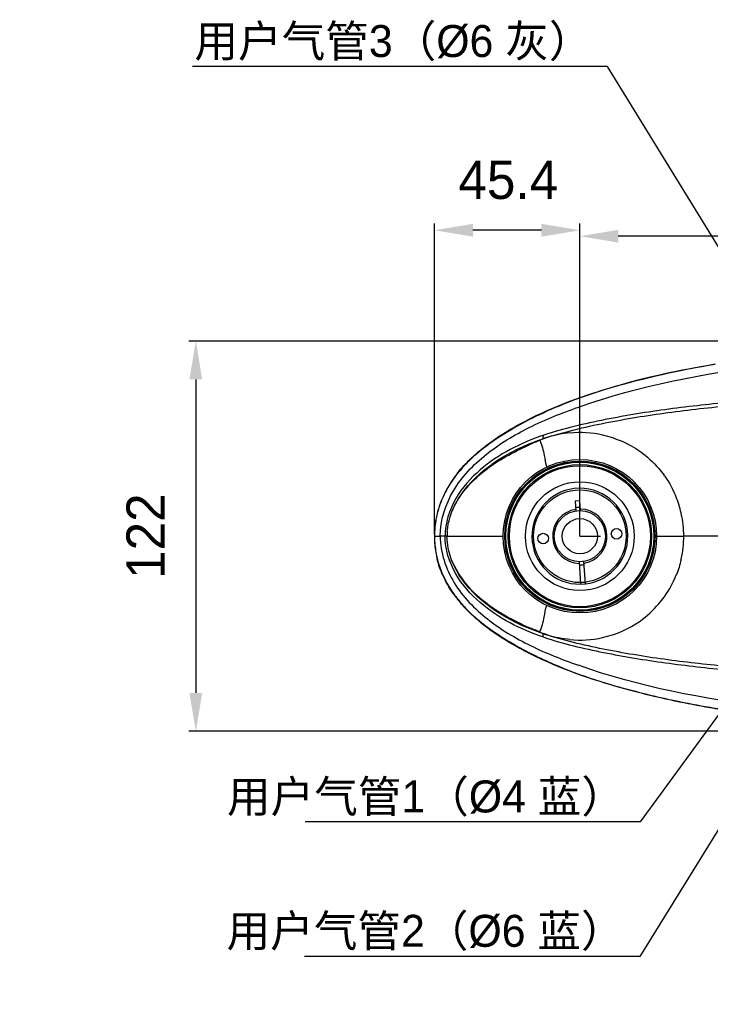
# Model space of a CAD drawing. Header units: millimetres. Extents: x 4086 to 8318, y 123 to 1549.
# Tile 5 of 56: x 6577 to 6685, y 692 to 846. Entities that reach past the tile are written whole.
import ezdxf
from ezdxf import colors
from ezdxf.entities.mleader import LeaderData, LeaderLine
from ezdxf.math import Vec2, Vec3

# ---------------------------------------------------------------- set-up
doc = ezdxf.new("R2010")
doc.units = ezdxf.units.MM
doc.styles.get("Standard").update_dxf_attribs({"font": 'SourceHanSansCN-Normal.ttf'})
doc.dimstyles.get("Standard").update_dxf_attribs({"dimscale": 6, "dimtxt": 5, "dimasz": 3, "dimexe": 0.18, "dimexo": 0.0625, "dimgap": 0.8, "dimtad": 1, "dimtoh": 1, "dimdec": 1, "dimlfac": 2, "dimzin": 0, "dimdsep": 46, "dimtxsty": 'Standard', "dimcen": 0.09, "dimclrd": 256, "dimclre": 256, "dimclrt": 256, "dimadec": 0, "dimazin": 2, "dimtfac": 1, "dimtdec": 1, "dimtofl": 0, "dimtmove": 0, "dimatfit": 3, "dimfxl": 1, "dimtolj": 1, "dimtzin": 0, "dimarcsym": 0})

# ---------------------------------------------------------------- blocks, each defined once
blk = doc.blocks.new('*D932')
at = {"lineweight": -2}
for p, q in [((6664.96, 765.87), (6664.96, 813.48)), ((6752.46, 765.87), (6752.46, 813.48)), ((6746.46, 812.4), (6670.96, 812.4))]:
    blk.add_line(p, q, dxfattribs=at)
for points in [[(6670.96, 813.4), (6670.96, 811.4), (6664.96, 812.4)], [(6746.46, 811.4), (6746.46, 813.4), (6752.46, 812.4)]]:
    blk.add_solid(points)
at = {"layer": 'Defpoints', "color": 0}
for p in [(6664.96, 812.4), (6664.96, 765.49), (6752.46, 765.49)]:
    blk.add_point(p, dxfattribs=at)
at = {"insert": (6708.71, 820.25), "char_height": 30, "attachment_point": 5}
blk.add_mtext('\\A1;\\A1;{\\H0.2x;175}', dxfattribs=at)
blk = doc.blocks.new('*D933')
at = {"lineweight": -2}
for p, q in [((6642.23, 765.87), (6642.23, 814.41)), ((6658.96, 813.33), (6648.23, 813.33)), ((6664.96, 765.87), (6664.96, 814.41))]:
    blk.add_line(p, q, dxfattribs=at)
for points in [[(6648.23, 814.33), (6648.23, 812.33), (6642.23, 813.33)], [(6658.96, 812.33), (6658.96, 814.33), (6664.96, 813.33)]]:
    blk.add_solid(points)
at = {"layer": 'Defpoints', "color": 0}
for p in [(6642.23, 813.33), (6642.23, 765.49), (6664.96, 765.49)]:
    blk.add_point(p, dxfattribs=at)
at = {"insert": (6653.77, 821.18), "char_height": 30, "attachment_point": 5}
blk.add_mtext('\\A1;\\A1;{\\H0.2x;45.4}', dxfattribs=at)
blk = doc.blocks.new('*D934')
at = {"lineweight": -2}
for p, q in [((6725.94, 796.01), (6603.84, 796.01)), ((6604.92, 790.01), (6604.92, 740.99)), ((6726.95, 734.99), (6603.84, 734.99))]:
    blk.add_line(p, q, dxfattribs=at)
for points in [[(6605.92, 790.01), (6603.92, 790.01), (6604.92, 796.01)], [(6603.92, 740.99), (6605.92, 740.99), (6604.92, 734.99)]]:
    blk.add_solid(points)
at = {"layer": 'Defpoints', "color": 0}
for p in [(6726.31, 796.01), (6604.92, 734.99), (6727.32, 734.99)]:
    blk.add_point(p, dxfattribs=at)
at = {"insert": (6597.07, 765.5), "char_height": 30, "attachment_point": 5, "rotation": 90}
blk.add_mtext('\\A1;\\A1;{\\H0.2x;122}', dxfattribs=at)
blk = doc.blocks.new('_Dot')
at = {"color": 0, "linetype": 'ByBlock', "lineweight": -2}
blk.add_line((-0.5, 0), (-1, 0), dxfattribs=at)
at = {"color": 0, "linetype": 'ByBlock', "const_width": 0.5}
blk.add_lwpolyline([(-0.25, 0, 1), (0.25, 0, 1)], format="xyb", close=True, dxfattribs=at)

msp = doc.modelspace()

# ---------------------------------------------------------------- linework, layer by layer
at = {"color": 7, "linetype": 'Continuous'}
for p, q in [((6659.2292, 780.742), (6659.2264, 780.6973)), ((6664.9766, 771.0043), (6664.2281, 770.9559)), ((6664.2281, 770.9559), (6664.3262, 769.4414)), ((6665.0746, 769.4899), (6664.9766, 771.0043)), ((6680.8157, 769.0281), (6680.7881, 769.1566)), ((6642.2347, 765.4917), (6643.1219, 765.4915)), ((6643.8791, 765.4924), (6643.1217, 765.4909)), ((6644.1831, 765.4916), (6643.8781, 765.4916)), ((6644.1835, 765.4914), (6652.9576, 765.4917)), ((6676.9577, 765.4916), (6681.2076, 765.4916)), ((6690.0426, 765.4916), (6681.2076, 765.4916)), ((6664.8406, 761.4933), (6665.0672, 757.9924)), ((6665.8157, 758.0408), (6665.5891, 761.5417)), ((6680.7884, 761.8266), (6680.8155, 761.9552)), ((6649.4358, 752.0018), (6649.3777, 752.0497)), ((6659.2298, 750.2411), (6659.2258, 750.2861)), ((6679.8266, 739.76), (6679.7627, 739.7734)), ((6679.7677, 739.7976), (6679.8317, 739.7843)), ((6685.2832, 738.7465), (6685.3331, 738.7378))]:
    msp.add_line(p, q, dxfattribs=at)
for q in [(6664.9576, 766.473), (6666.1018, 765.4916), (6668.1836, 765.4916)]:
    msp.add_line((6664.9576, 765.4916), q)
for centre, radius in [((6664.9578, 765.4914), 11.9999), ((6664.9576, 765.4916), 11.75), ((6664.9576, 765.4916), 11.6383), ((6664.9576, 765.4916), 11.5636), ((6664.9576, 765.4916), 11.2008), ((6664.9576, 765.4916), 11.0255), ((6664.9576, 765.4916), 8.5), ((6664.9576, 765.4916), 7.25), ((6664.9576, 765.4916), 4), ((6664.9576, 765.4916), 2.75), ((6659.2196, 765.1202), 0.825), ((6670.6956, 765.863), 0.825)]:
    msp.add_circle(centre, radius, dxfattribs=at)
for centre, radius, start, end in [((6665.0381, 765.2953), 16.462, 110.673287, 112.615927), ((6673.955, 737.0026), 46.1517, 107.651914, 108.606172), ((6664.906, 759.8976), 24.5611, 134.058608, 134.932462), ((6663.9417, 760.5852), 23.3403, 133.530881, 134.448312), ((6660.9495, 763.3695), 19.2917, 142.187062, 146.046905), ((6660.6077, 763.5281), 18.8882, 141.931108, 145.866693), ((6658.7073, 764.7738), 16.6444, 149.904654, 156.794127), ((6658.4224, 764.8758), 16.3188, 149.712817, 156.729078), ((6659.7992, 764.1448), 17.9046, 146.048914, 149.915165), ((6659.6902, 764.1528), 17.7782, 145.874052, 149.761417), ((6664.9576, 765.4916), 7.5, 270.954281, 270.837438), ((6656.9044, 765.5001), 14.6997, 160.349139, 167.950649), ((6656.835, 765.5388), 14.5975, 160.400747, 168.042447), ((6657.6635, 765.2282), 15.5061, 156.817361, 160.346137), ((6657.3522, 765.3541), 15.1468, 156.791757, 160.398798), ((6664.9576, 765.4916), 4.5, 88.658241, 98.504405), ((6656.7187, 765.5458), 14.5086, 167.974321, 171.755517), ((6656.8294, 765.5465), 14.5905, 168.067305, 171.820362), ((6664.9576, 765.4916), 4.25, 98.765311, 268.64153), ((6664.9576, 765.4916), 4.25, 278.765293, 88.641544), ((6656.9653, 765.5159), 14.7569, 171.777944, 177.482653), ((6657.2444, 765.4913), 15.009, 171.83737, 177.435503), ((6657.5659, 765.4868), 15.3582, 177.472355, 179.982025), ((6657.6369, 765.4973), 15.4292, 180.021174, 181.816602), ((6657.7794, 765.4634), 15.5448, 177.420769, 179.895911), ((6657.8292, 765.5205), 15.5946, 180.106194, 181.879458), ((6656.9372, 765.4681), 14.729, 181.789522, 190.94041), ((6657.178, 765.4893), 14.9428, 181.841621, 190.844532), ((6656.7665, 765.4472), 14.5574, 190.987055, 194.384954), ((6656.7285, 765.4174), 14.4877, 190.899761, 194.307868), ((6657.1405, 765.5407), 14.9175, 194.375643, 204.088633), ((6664.9576, 765.4916), 4.5, 268.658248, 278.504403), ((6658.5083, 766.1165), 16.425, 203.974731, 206.768722), ((6658.0869, 765.952), 15.9493, 204.049848, 206.923049), ((6661.2665, 767.8482), 19.686, 215.141353, 218.622536), ((6660.9094, 767.6804), 19.2647, 215.344367, 218.895611), ((6662.946, 769.2103), 21.8484, 218.664173, 223.947535), ((6662.3885, 768.8895), 21.1751, 218.928993, 224.369815), ((6667.071, 773.9767), 28.0958, 231.101303, 231.254393), ((6665.0381, 765.6879), 16.462, 247.38408, 249.326742), ((6673.957, 793.9865), 46.1579, 251.393794, 252.349448), ((6706.0519, 867.1599), 130.0665, 256.181086, 256.375116), ((6704.5567, 861.4962), 124.1916, 256.226827, 256.430006), ((6708.7861, 878.6989), 141.9248, 256.3997, 258.199838), ((6708.0283, 876.2272), 139.3259, 256.463595, 258.297039), ((6715.7381, 912.4337), 176.3685, 258.251477, 260.069935), ((6715.7342, 913.5379), 177.4241, 258.32535, 260.117513), ((6719.7694, 935.1722), 199.4615, 260.055666, 260.518115), ((6720.9696, 942.8347), 207.1848, 260.095673, 260.540883)]:
    msp.add_arc(centre, radius, start, end, dxfattribs=at)
for points, knots in [([(6664.7272, 785.6801), (6674.2642, 789.0755), (6689.1406, 791.8163), (6708.5239, 793.7362), (6722.7981, 794.3836), (6737.8477, 794.1587), (6750.9008, 792.5984), (6760.7525, 789.3516), (6766.7573, 786.0732), (6771.4863, 781.8121), (6773.8024, 778.3545), (6774.7664, 776.5648)], [0, 0, 0, 0, 0.26057906, 0.38529516, 0.50185647, 0.62799019, 0.77281001, 0.83781458, 0.89390423, 0.94767571, 1, 1, 1, 1]), ([(6686.1103, 792.3796), (6679.2909, 791.2157), (6669.0848, 789.0095), (6657.8666, 784.3102), (6651.8969, 780.7971), (6649.1201, 778.6983), (6647.8661, 777.507)], [0, 0, 0, 0, 0.49991449, 0.74992639, 0.87500654, 1, 1, 1, 1]), ([(6655.5993, 783.053), (6660.0424, 785.4784), (6670.1346, 789.2299), (6680.5779, 791.4648), (6686.105, 792.4111)], [0, 0, 0, 0, 0.47443289, 1, 1, 1, 1]), ([(6742.4362, 787.62), (6738.8252, 788.182), (6731.5418, 788.6871), (6717.1602, 788.5839), (6702.9824, 787.7339), (6689.0587, 786.5343), (6678.8867, 785.4537), (6668.9516, 783.8338), (6662.4383, 782.3403), (6659.3006, 781.2909)], [0, 0, 0, 0, 0.13091623, 0.26072175, 0.51519754, 0.63936979, 0.76142015, 0.88147534, 1, 1, 1, 1]), ([(6659.9552, 780.9797), (6663.0756, 781.9735), (6669.5259, 783.4327), (6679.3722, 785.0038), (6689.4512, 786.0549), (6703.2476, 787.2243), (6717.2951, 788.0216), (6731.5356, 788.0701), (6738.7412, 787.5451), (6742.3114, 786.9806)], [0, 0, 0, 0, 0.11846405, 0.23855919, 0.36064913, 0.48488976, 0.73946179, 0.86924947, 1, 1, 1, 1]), ([(6643.1217, 765.4909), (6643.1225, 767.9631), (6644.7795, 773.0057), (6650.1862, 778.6251), (6657.0685, 782.7363), (6662.1171, 784.7508), (6664.7272, 785.6801)], [0, 0, 0, 0, 0.23694443, 0.48020752, 0.73446807, 1, 1, 1, 1]), ([(6647.8264, 777.548), (6648.3898, 778.0932), (6650.7816, 780.1966), (6653.4955, 781.9043), (6655.5992, 783.0532)], [0, 0, 0, 0, 0.24646838, 1, 1, 1, 1]), ([(6659.3006, 781.2909), (6655.7261, 780.0943), (6650.4349, 777.419), (6645.1787, 771.5578), (6643.8766, 767.5317), (6643.8791, 765.4924)], [0, 0, 0, 0, 0.48498942, 0.73762255, 1, 1, 1, 1]), ([(6644.9151, 769.2188), (6645.4976, 770.7355), (6648.9753, 776.0907), (6654.8443, 779.265), (6659.2292, 780.742)], [0, 0, 0, 0, 0.25988271, 1, 1, 1, 1]), ([(6659.2298, 780.7421), (6659.218, 780.801), (6659.1944, 780.9806), (6659.2058, 781.2059), (6659.3004, 781.2913)], [0, 0, 0, 0, 0.32011697, 1, 1, 1, 1]), ([(6644.9135, 769.2189), (6645.9269, 771.7853), (6649.7105, 776.1177), (6654.5457, 778.6295), (6656.971, 779.7532)], [0, 0, 0, 0, 0.50794003, 1, 1, 1, 1]), ([(6658.7076, 780.4915), (6659.0026, 779.7265), (6659.4009, 778.3368), (6659.5878, 776.9034), (6659.7711, 776.3128)], [0, 0, 0, 0, 0.57006866, 1, 1, 1, 1]), ([(6674.3599, 778.7674), (6675.4302, 777.9891), (6676.7549, 776.7764), (6677.8558, 775.3839), (6678.1208, 775.0193)], [0, 0, 0, 0, 0.74594632, 1, 1, 1, 1]), ([(6678.2346, 774.8605), (6678.2167, 774.8878), (6678.1795, 774.9413), (6678.1404, 774.9934), (6678.1208, 775.0194)], [0, 0, 0, 0, 0.50094072, 1, 1, 1, 1]), ([(6644.1934, 766.2435), (6644.2728, 766.488), (6644.2933, 767.0096), (6644.5148, 768.0072), (6644.7314, 768.744), (6644.9135, 769.2189)], [0, 0, 0, 0, 0.25149497, 0.50252004, 1, 1, 1, 1]), ([(6643.1219, 765.4915), (6643.1242, 762.9549), (6644.8545, 757.8261), (6650.3769, 752.2281), (6657.2126, 748.1757), (6662.1851, 746.2088), (6664.7272, 745.303)], [0, 0, 0, 0, 0.24315998, 0.4885311, 0.74130565, 1, 1, 1, 1]), ([(6659.3005, 749.692), (6655.7261, 750.8886), (6650.4345, 753.5638), (6645.1786, 759.4257), (6643.8755, 763.4522), (6643.8781, 765.4916)], [0, 0, 0, 0, 0.48493926, 0.73762164, 1, 1, 1, 1]), ([(6644.9136, 761.7641), (6644.7316, 762.239), (6644.5146, 762.9756), (6644.2937, 763.9736), (6644.2691, 764.4937), (6644.1934, 764.7394)], [0, 0, 0, 0, 0.49745737, 0.74848978, 1, 1, 1, 1]), ([(6659.2292, 750.2412), (6657.7681, 750.7334), (6652.0513, 752.9883), (6646.5894, 757.4054), (6644.9152, 761.7642)], [0, 0, 0, 0, 0.24823601, 1, 1, 1, 1]), ([(6644.9152, 761.7641), (6645.4396, 760.4499), (6646.9105, 758.0231), (6650.9291, 754.2712), (6654.5436, 752.3491), (6656.971, 751.23)], [0, 0, 0, 0, 0.25931002, 0.51014646, 1, 1, 1, 1]), ([(6674.3664, 752.2206), (6675.4297, 753.0051), (6676.7557, 754.2097), (6677.8583, 755.5983), (6678.1208, 755.9638)], [0, 0, 0, 0, 0.74595313, 1, 1, 1, 1]), ([(6678.2346, 756.1227), (6678.2167, 756.0954), (6678.1795, 756.0419), (6678.1404, 755.9898), (6678.1208, 755.9638)], [0, 0, 0, 0, 0.50093978, 1, 1, 1, 1]), ([(6658.7076, 750.4917), (6659.0027, 751.2566), (6659.4008, 752.6464), (6659.588, 754.0798), (6659.7711, 754.6704)], [0, 0, 0, 0, 0.57006059, 1, 1, 1, 1]), ([(6774.7657, 754.4171), (6773.8016, 752.6275), (6771.4853, 749.17), (6766.7561, 744.9092), (6760.7512, 741.6311), (6750.8994, 738.3846), (6737.8465, 736.8245), (6722.7971, 736.5997), (6708.5233, 737.247), (6689.1403, 739.1669), (6674.2641, 741.9078), (6664.7272, 745.3031)], [0, 0, 0, 0, 0.05232492, 0.10609621, 0.16218697, 0.22719326, 0.37201285, 0.49814438, 0.6147055, 0.73942185, 1, 1, 1, 1]), ([(6649.4869, 752.0639), (6651.3083, 750.6022), (6655.2736, 748.0815), (6663.7065, 744.0342), (6670.4528, 741.9877), (6674.9893, 740.8757)], [0, 0, 0, 0, 0.24996859, 0.50006399, 1, 1, 1, 1]), ([(6659.3004, 749.6919), (6659.2751, 749.7148), (6659.1759, 749.8834), (6659.1994, 750.0894), (6659.2298, 750.2412)], [0, 0, 0, 0, 0.18094363, 1, 1, 1, 1]), ([(6739.6238, 743.6347), (6736.1502, 743.2278), (6729.1794, 742.8772), (6715.4121, 743.0526), (6701.8374, 743.8622), (6688.5009, 745.0199), (6678.7526, 746.0626), (6669.2264, 747.6157), (6662.9839, 749.0393), (6659.9614, 750.0014)], [0, 0, 0, 0, 0.13079532, 0.26050867, 0.51487564, 0.63907399, 0.7611813, 0.88137645, 1, 1, 1, 1]), ([(6659.3006, 749.6923), (6662.3581, 748.6691), (6668.7009, 747.2038), (6678.3736, 745.5994), (6688.2749, 744.5267), (6701.8216, 743.3358), (6715.6118, 742.4799), (6729.6037, 742.271), (6736.6924, 742.6312), (6740.2241, 743.0579)], [0, 0, 0, 0, 0.11866106, 0.23880683, 0.36086555, 0.48502384, 0.739342, 0.86907761, 1, 1, 1, 1]), ([(6674.985, 740.8582), (6673.2475, 741.2855), (6666.6009, 743.0703), (6660.074, 745.4875), (6655.599, 747.9304)], [0, 0, 0, 0, 0.25978598, 1, 1, 1, 1])]:
    msp.add_open_spline(points, degree=3, knots=knots, dxfattribs=at)
for points in [[(6659.9603, 780.9812), (6659.7179, 780.8804), (6659.4777, 780.7709), (6659.2257, 780.6971)], [(6663.3919, 781.6651), (6662.2314, 781.532), (6661.0752, 781.3115), (6659.9552, 780.9797)], [(6663.392, 781.6651), (6665.0944, 781.8412), (6666.8473, 781.7238), (6668.5166, 781.346)], [(6668.5166, 781.346), (6670.5916, 780.8694), (6672.6063, 779.9746), (6674.3599, 778.7674)], [(6658.7076, 780.4915), (6658.1381, 780.2243), (6657.5434, 780.014), (6656.971, 779.7532)], [(6645.7087, 775.197), (6646.2786, 775.932), (6646.9007, 776.6285), (6647.5592, 777.2854)], [(6647.5972, 777.2474), (6646.9346, 776.5974), (6646.3096, 775.9057), (6645.7376, 775.1747)], [(6678.2346, 774.8605), (6678.9668, 773.8353), (6679.5765, 772.7091), (6680.0238, 771.5314)], [(6680.7881, 769.1566), (6680.5713, 769.9594), (6680.3805, 770.7801), (6680.0239, 771.5313)], [(6681.2076, 765.4916), (6681.2175, 766.6776), (6681.0684, 767.8693), (6680.8157, 769.0281)], [(6644.1934, 764.7394), (6644.2239, 764.9882), (6644.1739, 765.2409), (6644.1835, 765.4914)], [(6644.1965, 766.2434), (6644.2194, 765.9938), (6644.187, 765.7422), (6644.1831, 765.4916)], [(6680.8155, 761.9552), (6681.0682, 763.114), (6681.2181, 764.3056), (6681.2076, 765.4916)], [(6643.5004, 759.4424), (6643.1578, 760.213), (6642.875, 761.0138), (6642.6655, 761.8306)], [(6680.7881, 761.8265), (6680.5753, 761.0227), (6680.377, 760.2046), (6680.0238, 759.4518)], [(6678.2346, 756.1227), (6678.9641, 757.1499), (6679.5805, 758.2726), (6680.0239, 759.4519)], [(6645.1685, 756.517), (6644.6758, 757.2177), (6644.2293, 757.954), (6643.8435, 758.7188)], [(6643.8663, 758.7302), (6644.2533, 757.9677), (6644.701, 757.2337), (6645.1954, 756.5359)], [(6649.3777, 752.0497), (6648.6215, 752.675), (6647.8959, 753.3404), (6647.2157, 754.0476)], [(6647.2517, 754.082), (6647.9356, 753.3817), (6648.6666, 752.7256), (6649.4284, 752.1109)], [(6655.5989, 747.9302), (6653.4379, 749.1103), (6651.3374, 750.4377), (6649.4358, 752.0018)], [(6668.5177, 749.6373), (6670.5901, 750.1349), (6672.6222, 750.9958), (6674.3664, 752.2206)], [(6658.7076, 750.4917), (6658.1381, 750.7587), (6657.5435, 750.9693), (6656.971, 751.23)], [(6659.9612, 750.0017), (6659.7181, 750.1025), (6659.4775, 750.2127), (6659.2249, 750.2864)], [(6663.392, 749.3181), (6662.2332, 749.4483), (6661.0799, 749.6726), (6659.9612, 750.0017)], [(6663.3919, 749.3181), (6665.0942, 749.1365), (6666.8465, 749.266), (6668.5177, 749.6373)]]:
    msp.add_open_spline(points, degree=3, dxfattribs=at)

# ---------------------------------------------------------------- dimensions: what is measured, and where the dimension line sits
for base, p1, p2, text, picture, middle in [((6642.2347, 813.3296), (6664.9576, 765.4916), (6642.2347, 765.4917), '\\A1;{\\H0.2x;45.4}', '*D933', (6653.7659, 813.3296)), ((6664.9576, 812.3975), (6752.4576, 765.4916), (6664.9576, 765.4916), '\\A1;{\\H0.2x;175}', '*D932', (6708.7076, 812.3975))]:
    dim = msp.add_linear_dim(base=base, p1=p1, p2=p2, text=text, dimstyle='Standard', override={"dimasz": 1, "dimtxsty": 'Standard'})
    dim.commit()
    dim.dimension.update_dxf_attribs({"geometry": picture, "text_midpoint": middle, "dimtype": 160})
dim = msp.add_linear_dim(base=(6604.9202, 734.9944), p1=(6726.3138, 796.0126), p2=(6727.3237, 734.9944), angle=90, text='\\A1;{\\H0.2x;122}', dimstyle='Standard', override={"dimasz": 1, "dimtxsty": 'Standard'})
dim.commit()
dim.dimension.update_dxf_attribs({"geometry": '*D934', "text_midpoint": (6604.9202, 765.5035), "dimtype": 160})

# ---------------------------------------------------------------- leaders
ml = msp.add_multileader_mtext('Standard')
ml.set_content('用户气管3（%%C6 灰）')
ml.set_leader_properties()
ml.set_arrow_properties(name='DOT')
ml.build(insert=Vec2(0, 0))
ml.multileader.update_dxf_attribs({"text_left_attachment_type": 6, "text_right_attachment_type": 6, "dogleg_length": 0.36, "arrow_head_size": 2})
ctx = ml.context
ctx.base_point, ctx.char_height, ctx.arrow_head_size, ctx.plane_origin = Vec3(6606.3021, 838.9286), 5, 2, Vec3(6708.4549, 775.2254)
ctx.left_attachment, ctx.right_attachment, ctx.text_align_type = 6, 6, 2
notes = []
notes.append((ctx, [(0, (1, 1, 0), (6669.2912, 838.9286), (-1, 0), 0.36, [(0, [(6708.4549, 775.2254)], 0, [])])]))
ctx.mtext.insert, ctx.mtext.alignment, ctx.mtext.flow_direction = Vec3(6666.9312, 845.4196), 3, 5
ml = msp.add_multileader_mtext('Standard')
ml.set_content('{\\H1.25x;用户气管1（%%C4 蓝）}')
ml.set_leader_properties()
ml.set_arrow_properties(name='DOT')
ml.build(insert=Vec2(0, 0))
ml.multileader.update_dxf_attribs({"text_left_attachment_type": 6, "text_right_attachment_type": 6, "dogleg_length": 0.36, "arrow_head_size": 2})
ctx = ml.context
ctx.base_point, ctx.arrow_head_size, ctx.plane_origin = Vec3(6611.392, 720.8051), 2, Vec3(6706.9305, 765.4129)
ctx.left_attachment, ctx.right_attachment, ctx.text_align_type = 6, 6, 2
notes.append((ctx, [(0, (1, 1, 0), (6674.3811, 720.8051), (-1, 0), 0.36, [(0, [(6706.9305, 765.4129)], 0, [])])]))
ctx.mtext.insert, ctx.mtext.alignment, ctx.mtext.flow_direction = Vec3(6672.0211, 727.2961), 3, 5
ml = msp.add_multileader_mtext('Standard')
ml.set_content('{\\H1.25x;用户气管2（%%C6 蓝）}')
ml.set_leader_properties()
ml.set_arrow_properties(name='DOT')
ml.build(insert=Vec2(0, 0))
ml.multileader.update_dxf_attribs({"text_left_attachment_type": 6, "text_right_attachment_type": 6, "dogleg_length": 0.36, "arrow_head_size": 2})
ctx = ml.context
ctx.base_point, ctx.arrow_head_size, ctx.plane_origin = Vec3(6611.3271, 699.7946), 2, Vec3(6708.9054, 755.7297)
ctx.left_attachment, ctx.right_attachment, ctx.text_align_type = 6, 6, 2
notes.append((ctx, [(0, (1, 1, 0), (6674.3162, 699.7946), (-1, 0), 0.36, [(0, [(6708.9054, 755.7297)], 0, [])])]))
ctx.mtext.insert, ctx.mtext.alignment, ctx.mtext.flow_direction = Vec3(6671.9562, 706.2856), 3, 5
for ctx, leaders in notes:
    for number, flags, end, landing, length, lines in leaders:
        leader = LeaderData()
        leader.index, (leader.has_last_leader_line, leader.has_dogleg_vector, leader.attachment_direction) = number, flags
        leader.last_leader_point, leader.dogleg_vector, leader.dogleg_length = Vec3(end), Vec3(landing), length
        for number, points, colour, breaks in lines:
            line = LeaderLine()
            line.index, line.vertices, line.color, line.breaks = number, Vec3.list(points), colors.encode_raw_color(colour), breaks
            leader.lines.append(line)
        ctx.leaders.append(leader)

doc.saveas('drawing.dxf')
